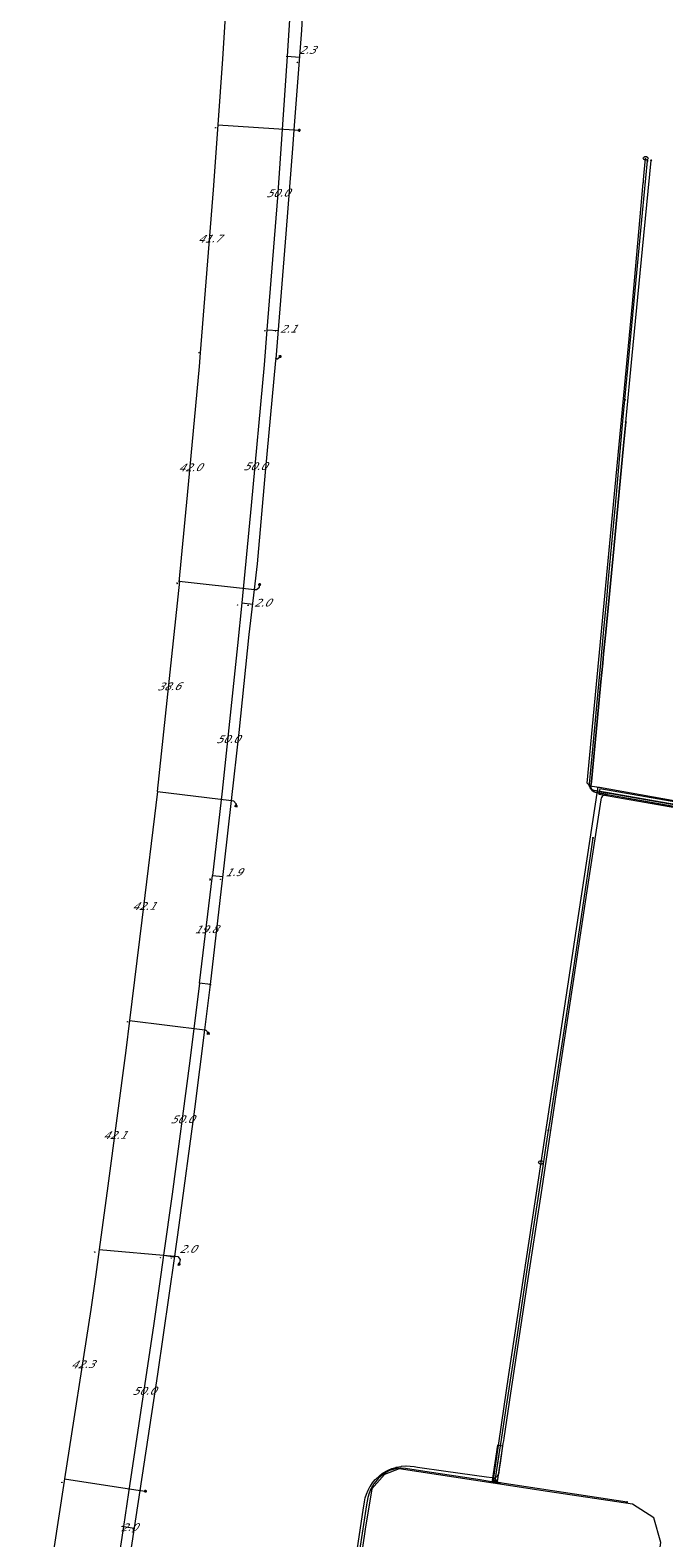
# Model space of a CAD drawing. Header units: metres. Extents: x 124576 to 133557, y 395865 to 402386.
# Tile 160 of 256: x 126330 to 126446, y 399952 to 400227. Entities that reach past the tile are written whole.
import ezdxf
from ezdxf.enums import TextEntityAlignment as Align

# ---------------------------------------------------------------- set-up
doc = ezdxf.new("R2010")
doc.units = ezdxf.units.M
doc.header["$MEASUREMENT"] = 0
for name, color, linetype, lineweight, true_color in [('LG_Datatransport', 3, 'Continuous', 13, 0x00ff00), ('LG_Datatransport_Ziggo_BV', 3, 'Continuous', 13, 0x00ff00), ('LG_Laag_Spanning_Enexis_Netbeheer_BV', 7, 'Continuous', 13, 0x960000), ('LG_Midden_Spanning_Enexis_Netbeheer_BV', 7, 'Continuous', 13, 0xd20000), ('LG_unet-4_Brabant_Water', 5, 'Continuous', 13, 0x0000ff)]:
    doc.layers.add(name, color=color, linetype=linetype, lineweight=lineweight, true_color=true_color)
for name, color, linetype, lineweight in [('LG_Laag_Spanning_P_Enexis_Netbeheer_BV', 7, 'Continuous', 0), ('LG_Midden_Spanning_P_Enexis_Netbeheer_BV', 7, 'Continuous', 0), ('LG_unet-4_P_Brabant_Water', 7, 'Continuous', 0), ('MV_Laag_Spanning', 7, 'Continuous', 0), ('MV_Laag_Spanning_lijn', 7, 'Continuous', 0), ('MV_Laag_Spanning_pijl', 7, 'Continuous', 0)]:
    doc.layers.add(name, color=color, linetype=linetype, lineweight=lineweight)
doc.styles.add('Klic_Annotatie', font='verdanai.ttf', dxfattribs={"oblique": 20, "height": 1.4})
doc.styles.add('Style-Arial', font='arial.ttf')

# ---------------------------------------------------------------- blocks, each defined once
blk = doc.blocks.new('Mof')
at = {"layer": 'LG_Laag_Spanning_P_Enexis_Netbeheer_BV'}
h = blk.add_hatch(color=256, dxfattribs=at)
edge = h.paths.add_edge_path()
edge.add_arc((0, 0), 2, 0, 360)
blk = doc.blocks.new('Mof_1')
at = {"layer": 'LG_Midden_Spanning_P_Enexis_Netbeheer_BV'}
h = blk.add_hatch(color=256, dxfattribs=at)
edge = h.paths.add_edge_path()
edge.add_arc((0, 0), 2, 0, 360)
blk = doc.blocks.new('Streetlight')
at = {"layer": 'LG_Laag_Spanning_P_Enexis_Netbeheer_BV'}
for p, q in [((-1.8, 1.8), (-1.1, 1.1)), ((0, 2.5), (0, 1.5)), ((1.8, 1.8), (1.1, 1.1)), ((-1.1, -1.1), (-1.8, -1.8)), ((0, -1.5), (0, -2.5)), ((1.1, -1.1), (1.8, -1.8))]:
    blk.add_line(p, q, dxfattribs=at)
at = {"layer": 'LG_Laag_Spanning_P_Enexis_Netbeheer_BV', "flags": 128}
for points in [[(-2.5, 0), (-1.5, 0)], [(1.5, 0), (2.5, 0)]]:
    blk.add_lwpolyline(points, dxfattribs=at)
at = {"layer": 'LG_Laag_Spanning_P_Enexis_Netbeheer_BV'}
blk.add_circle((0, 0), 1.5, dxfattribs=at)
blk = doc.blocks.new('m_pijl')
at = {"layer": 'MV_Laag_Spanning_pijl'}
blk.add_hatch(color=7, dxfattribs=at).paths.add_polyline_path([(-1, -0.3), (-1, 0), (-1, 0.3), (0, 0)])
at = {"layer": 'MV_Laag_Spanning_pijl', "flags": 128}
blk.add_lwpolyline([(-1, 0), (-1, 0.3), (0, 0), (-1, -0.3), (-1, 0)], close=True, dxfattribs=at)
blk = doc.blocks.new('FireHydrant')
at = {"layer": 'LG_unet-4_P_Brabant_Water'}
blk.add_ellipse((0, 0), major_axis=(4.45, 0), ratio=0.727642, dxfattribs=at)
at = {"layer": 'LG_unet-4_P_Brabant_Water', "style": 'Style-Arial'}
blk.add_text('BK', height=2.5, dxfattribs=at).set_placement((0, 0), align=Align.MIDDLE_CENTER)
blk = doc.blocks.new('Afsluiter_2')
at = {"layer": 'LG_unet-4_P_Brabant_Water'}
blk.add_line((0, -2.5), (0, 2.5), dxfattribs=at)
blk.add_solid([(-0.25, 2.5), (0.25, 2.5), (-0.25, -2.5), (0.25, -2.5)], dxfattribs=at)

msp = doc.modelspace()

# ---------------------------------------------------------------- linework, layer by layer
at = {"layer": 'LG_Datatransport', "flags": 128}
for points in [[(126468.35, 400082.5), (126434.02, 400088.54), (126433.85, 400087.55), (126468.17, 400081.52), (126468.35, 400082.5)], [(126415.39, 399962.27), (126416.36, 399968.7), (126415.37, 399968.84), (126414.4, 399962.42), (126415.39, 399962.27)]]:
    msp.add_lwpolyline(points, dxfattribs=at)
at = {"layer": 'LG_Datatransport_Ziggo_BV'}
for p, q in [((126433.93, 400088.05), (126468.26, 400082.01)), ((126415.87, 399968.77), (126414.9, 399962.35))]:
    msp.add_line(p, q, dxfattribs=at)
at = {"layer": 'LG_Laag_Spanning_Enexis_Netbeheer_BV'}
for p, q in [((126378.33, 400208.67), (126379.23, 400208.61)), ((126414.3, 399962.2), (126415.8, 399961.97)), ((126414.92, 399962.8), (126414.91, 399962.79)), ((126350.26, 399960.62), (126351.24, 399960.47))]:
    msp.add_line(p, q, dxfattribs=at)
at = {"layer": 'LG_Laag_Spanning_Enexis_Netbeheer_BV', "flags": 128}
for points in [[(126363.07, 400052.84), (126365.65, 400075.05), (126366.91, 400086.41), (126368.29, 400098.8), (126370.16, 400116.68), (126371.11, 400124.91), (126371.64, 400129.58), (126373.14, 400146.29), (126375.01, 400166.64), (126375.04, 400166.97), (126376.85, 400189.71), (126378.14, 400206.08), (126378.33, 400208.67), (126379.7, 400226.88), (126380.82, 400247.6), (126381, 400251.25), (126382, 400271.94)], [(126363.07, 400052.84), (126365.65, 400075.05), (126366.91, 400086.41), (126368.29, 400098.8), (126370.16, 400116.68), (126371.11, 400124.91), (126371.64, 400129.58), (126373.14, 400146.29), (126375.01, 400166.64), (126375.04, 400166.97), (126376.85, 400189.71), (126378.14, 400206.08), (126378.33, 400208.67), (126379.7, 400226.88), (126380.82, 400247.6), (126381, 400251.25), (126382, 400271.94)], [(126447.97, 400085.62), (126437.92, 400087.38), (126435.51, 400087.8), (126433.01, 400088.24), (126432.72, 400088.32), (126432.45, 400088.47), (126432.24, 400088.7), (126432.12, 400089.04), (126432.11, 400089.43), (126432.71, 400095.75), (126433.33, 400102.4), (126433.7, 400106.35), (126434.11, 400110.8), (126434.74, 400117.59), (126435.26, 400123.14), (126435.55, 400126.18), (126436.14, 400132.58), (126436.73, 400138.98), (126437.02, 400142.21), (126437.73, 400150.06), (126438.35, 400156.98), (126438.58, 400159.48), (126439.35, 400167.73), (126439.55, 400169.77), (126441.8, 400193.58), (126442.69, 400203.02)], [(126447.97, 400085.62), (126437.92, 400087.38), (126435.51, 400087.8), (126433.01, 400088.24), (126432.72, 400088.32), (126432.45, 400088.47), (126432.24, 400088.7), (126432.12, 400089.04), (126432.11, 400089.43), (126432.71, 400095.75), (126433.33, 400102.4), (126433.7, 400106.35), (126434.11, 400110.8), (126434.74, 400117.59), (126435.26, 400123.14), (126435.55, 400126.18), (126436.14, 400132.58), (126436.73, 400138.98), (126437.02, 400142.21), (126437.73, 400150.06), (126438.35, 400156.98), (126438.58, 400159.48), (126439.35, 400167.73), (126439.55, 400169.77), (126441.8, 400193.58), (126442.69, 400203.02)], [(126438.58, 400159.48), (126439.35, 400167.73), (126439.55, 400169.77), (126441.8, 400193.58), (126442.69, 400203.02)], [(126375.04, 400166.97), (126375.3, 400166.94), (126375.78, 400167.36)], [(126447.97, 400085.62), (126437.92, 400087.38), (126435.51, 400087.8), (126433.01, 400088.24), (126432.72, 400088.32), (126432.45, 400088.47), (126432.24, 400088.7), (126432.12, 400089.04), (126432.11, 400089.43), (126432.71, 400095.75), (126433.33, 400102.4), (126433.7, 400106.35), (126434.11, 400110.8), (126434.74, 400117.59), (126435.26, 400123.14), (126435.55, 400126.18), (126436.14, 400132.58), (126436.73, 400138.98), (126437.02, 400142.21), (126437.73, 400150.06), (126438.35, 400156.98), (126438.58, 400159.48)], [(126435.51, 400087.8), (126433.01, 400088.24), (126432.72, 400088.32), (126432.45, 400088.47), (126432.24, 400088.7), (126432.12, 400089.04), (126432.11, 400089.43), (126432.71, 400095.75), (126433.33, 400102.4), (126433.7, 400106.35), (126434.11, 400110.8), (126434.74, 400117.59), (126435.26, 400123.14), (126435.55, 400126.18), (126436.14, 400132.58), (126436.73, 400138.98), (126437.02, 400142.21), (126437.73, 400150.06), (126438.35, 400156.98), (126438.58, 400159.48)], [(126371.11, 400124.91), (126371.45, 400124.88), (126371.99, 400125.33), (126372.04, 400125.78)], [(126435.51, 400087.8), (126437.92, 400087.38), (126447.97, 400085.62), (126448.49, 400085.53), (126456.2, 400084.18), (126466.68, 400082.35)], [(126435.51, 400087.8), (126437.92, 400087.38), (126447.97, 400085.62), (126448.49, 400085.53), (126456.2, 400084.18), (126466.68, 400082.35)], [(126435.51, 400087.8), (126437.92, 400087.38), (126447.97, 400085.62), (126448.49, 400085.53), (126456.2, 400084.18), (126466.68, 400082.35)], [(126466.68, 400082.35), (126456.2, 400084.18), (126447.97, 400085.62), (126437.92, 400087.38), (126435.51, 400087.8)], [(126366.91, 400086.41), (126367.3, 400086.35), (126367.77, 400085.78), (126367.74, 400085.42)], [(126432.75, 400079.58), (126430.6, 400065.29), (126429.02, 400054.75), (126427.08, 400042.02), (126426.85, 400040.52), (126425.34, 400030.78), (126424.9, 400027.97), (126424.63, 400026.27), (126424.25, 400023.85), (126423.61, 400019.73), (126422.96, 400015.44), (126420.86, 400001.67), (126418.93, 399988.96), (126416.83, 399975.19), (126416.02, 399969.89), (126415.85, 399968.74), (126415.68, 399967.67), (126414.98, 399963.17), (126414.92, 399962.8), (126414.91, 399962.79), (126414.88, 399962.63), (126414.87, 399962.55), (126414.66, 399962.27), (126414.3, 399962.2), (126412.87, 399962.42), (126412.24, 399962.52), (126402.13, 399964.09), (126398.59, 399964.64), (126397.77, 399964.69), (126396.95, 399964.61), (126396.8, 399964.58), (126395.71, 399964.24), (126394.71, 399963.67), (126394.6, 399963.59), (126393.68, 399962.82), (126392.91, 399961.9), (126392.85, 399961.82), (126392.33, 399960.97), (126392.29, 399960.89), (126391.97, 399960.12), (126391.75, 399959.31), (126391.51, 399957.97), (126389.81, 399946.84)], [(126432.75, 400079.58), (126430.6, 400065.29), (126429.02, 400054.75), (126427.08, 400042.02), (126426.85, 400040.52), (126425.34, 400030.78), (126424.9, 400027.97), (126424.63, 400026.27), (126424.25, 400023.85), (126423.61, 400019.73), (126422.96, 400015.44), (126420.86, 400001.67), (126418.93, 399988.96), (126416.83, 399975.19), (126416.02, 399969.89), (126415.85, 399968.74), (126415.68, 399967.67), (126414.98, 399963.17), (126414.92, 399962.8), (126414.91, 399962.79), (126415.13, 399962.41), (126415.13, 399962.39), (126415.32, 399962.19), (126415.55, 399962.05), (126415.55, 399962.05), (126415.8, 399961.97)], [(126432.75, 400079.58), (126430.6, 400065.29), (126429.02, 400054.75), (126427.08, 400042.02), (126426.85, 400040.52), (126425.34, 400030.78), (126424.9, 400027.97), (126424.63, 400026.27)], [(126339.02, 399885.74), (126339.07, 399886.09), (126344.03, 399919.48), (126345.15, 399927.02), (126350.26, 399960.62), (126353.49, 399981.81), (126356.57, 400003.34), (126357.37, 400008.99), (126360.25, 400030.11), (126362.05, 400044.57), (126363.07, 400052.84)], [(126339.02, 399885.74), (126339.07, 399886.09), (126344.03, 399919.48), (126345.15, 399927.02), (126350.26, 399960.62), (126353.49, 399981.81), (126356.57, 400003.34), (126357.37, 400008.99), (126360.25, 400030.11), (126362.05, 400044.57), (126363.07, 400052.84)], [(126362.05, 400044.57), (126362.26, 400044.54), (126362.7, 400043.98), (126362.69, 400043.97)], [(126424.63, 400026.27), (126424.25, 400023.85), (126423.61, 400019.73), (126422.96, 400015.44), (126420.86, 400001.67), (126418.93, 399988.96), (126416.83, 399975.19), (126416.02, 399969.89), (126415.85, 399968.74), (126415.68, 399967.67), (126414.98, 399963.17), (126414.92, 399962.8), (126414.91, 399962.79), (126414.88, 399962.63), (126414.87, 399962.55), (126414.66, 399962.27), (126414.3, 399962.2), (126412.87, 399962.42), (126412.24, 399962.52), (126402.13, 399964.09), (126398.59, 399964.64), (126397.77, 399964.69), (126396.95, 399964.61), (126396.8, 399964.58), (126395.71, 399964.24), (126394.71, 399963.67), (126394.6, 399963.59), (126393.68, 399962.82), (126392.91, 399961.9), (126392.85, 399961.82), (126392.33, 399960.97), (126392.29, 399960.89), (126391.97, 399960.12), (126391.75, 399959.31), (126391.51, 399957.97), (126389.81, 399946.84)], [(126424.63, 400026.27), (126424.25, 400023.85), (126423.61, 400019.73), (126422.96, 400015.44), (126420.86, 400001.67), (126418.93, 399988.96), (126416.83, 399975.19), (126416.02, 399969.89), (126415.85, 399968.74)], [(126356.57, 400003.34), (126357.11, 400003.29), (126357.57, 400002.75), (126357.36, 400001.85)], [(126415.85, 399968.74), (126415.68, 399967.67), (126415.41, 399965.92), (126414.98, 399963.17), (126414.92, 399962.8)], [(126415.85, 399968.74), (126415.68, 399967.67), (126415.41, 399965.92), (126414.98, 399963.17), (126414.92, 399962.8)], [(126415.85, 399968.74), (126415.68, 399967.67), (126415.41, 399965.92), (126414.98, 399963.17), (126414.92, 399962.8)], [(126415.85, 399968.74), (126415.68, 399967.67), (126414.98, 399963.17), (126414.92, 399962.8)], [(126438.97, 399958.48), (126415.82, 399961.97), (126415.8, 399961.97), (126414.3, 399962.2), (126412.87, 399962.42), (126412.24, 399962.52), (126402.13, 399964.09), (126398.59, 399964.64), (126397.77, 399964.69), (126396.95, 399964.61), (126396.8, 399964.58), (126395.71, 399964.24), (126394.71, 399963.67), (126394.6, 399963.59), (126393.68, 399962.82), (126392.91, 399961.9), (126392.85, 399961.82), (126392.33, 399960.97), (126392.29, 399960.89), (126391.97, 399960.12), (126391.75, 399959.31), (126391.51, 399957.97), (126389.81, 399946.84)], [(126415.8, 399961.97), (126414.3, 399962.2), (126412.87, 399962.42), (126412.24, 399962.52), (126402.13, 399964.09), (126398.59, 399964.64), (126397.77, 399964.69), (126396.95, 399964.61), (126396.8, 399964.58), (126395.71, 399964.24), (126394.71, 399963.67), (126394.6, 399963.59), (126393.68, 399962.82), (126392.91, 399961.9), (126392.85, 399961.82), (126392.33, 399960.97), (126392.29, 399960.89), (126391.97, 399960.12), (126391.75, 399959.31), (126391.51, 399957.97), (126389.81, 399946.84)], [(126414.3, 399962.2), (126412.87, 399962.42), (126412.24, 399962.52), (126402.13, 399964.09), (126398.59, 399964.64), (126397.77, 399964.69), (126396.95, 399964.61), (126396.8, 399964.58), (126395.71, 399964.24), (126394.71, 399963.67), (126394.6, 399963.59), (126393.68, 399962.82), (126392.91, 399961.9), (126392.85, 399961.82), (126392.33, 399960.97), (126392.29, 399960.89), (126391.97, 399960.12), (126391.75, 399959.31), (126391.51, 399957.97), (126389.81, 399946.84)], [(126414.91, 399962.79), (126414.88, 399962.63), (126414.87, 399962.55), (126414.66, 399962.27), (126414.3, 399962.2)], [(126415.8, 399961.97), (126415.55, 399962.05), (126415.55, 399962.05), (126415.32, 399962.19), (126415.13, 399962.39), (126415.13, 399962.41), (126414.91, 399962.79)], [(126438.97, 399958.48), (126415.82, 399961.97), (126415.8, 399961.97)], [(126438.97, 399958.48), (126415.82, 399961.97), (126415.8, 399961.97)]]:
    msp.add_lwpolyline(points, dxfattribs=at)
at = {"layer": 'LG_Midden_Spanning_Enexis_Netbeheer_BV', "flags": 128}
for points in [[(126438.75, 400155.41), (126439.93, 400167.58), (126441.79, 400186.94), (126443.36, 400203.13)], [(126438.75, 400155.41), (126439.93, 400167.58), (126441.79, 400186.94), (126443.36, 400203.13)], [(126438.75, 400155.41), (126438.35, 400151.17), (126437.54, 400142.69), (126436.54, 400132.29), (126435.08, 400117.11), (126434.71, 400113.17), (126434.54, 400111.44), (126434.21, 400108.02), (126433.52, 400100.84), (126432.48, 400089.87), (126432.4, 400089.1), (126432.4, 400088.8), (126432.47, 400088.52), (126432.48, 400088.49), (126432.68, 400088.2), (126432.71, 400088.18), (126433.01, 400087.98), (126433.36, 400087.89), (126435.4, 400087.53), (126451.02, 400084.77)], [(126435.4, 400087.53), (126433.36, 400087.89), (126433.01, 400087.98), (126432.71, 400088.18), (126432.68, 400088.2), (126432.48, 400088.49), (126432.47, 400088.52), (126432.4, 400088.8), (126432.4, 400089.1), (126432.48, 400089.87), (126433.52, 400100.84), (126434.21, 400108.02), (126434.54, 400111.44), (126434.71, 400113.17), (126435.08, 400117.11), (126436.54, 400132.29), (126437.54, 400142.69), (126438.35, 400151.17), (126438.75, 400155.41)], [(126389.42, 399947.29), (126390.58, 399955.03), (126390.88, 399957.01), (126391.12, 399958.54), (126391.27, 399959.25), (126391.49, 399959.94), (126391.8, 399960.67), (126392.19, 399961.37), (126392.21, 399961.41), (126392.63, 399962.02), (126393.11, 399962.58), (126393.15, 399962.62), (126393.87, 399963.29), (126393.97, 399963.37), (126394.56, 399963.8), (126395.2, 399964.17), (126395.45, 399964.3), (126396.13, 399964.59), (126396.85, 399964.81), (126396.94, 399964.84), (126397.82, 399965), (126397.86, 399965.01), (126398.67, 399965.07), (126398.71, 399965.07), (126399.44, 399965.05), (126400.17, 399964.97), (126400.79, 399964.88), (126405.98, 399964.15), (126413.35, 399963.11), (126414.41, 399962.97), (126414.71, 399962.94), (126415.01, 399963), (126415.04, 399963.01), (126415.32, 399963.18), (126415.35, 399963.21), (126415.51, 399963.4), (126415.52, 399963.43), (126415.6, 399963.62), (126415.63, 399963.72), (126415.65, 399963.83), (126415.76, 399964.55), (126416.43, 399969.14), (126416.51, 399969.64), (126416.59, 399970.14), (126417.82, 399978.34), (126420.8, 399998.02), (126423.36, 400014.95), (126426.24, 400033.99), (126429.13, 400053.04), (126431.39, 400067.94), (126431.7, 400069.92), (126434.25, 400086.53), (126434.34, 400086.88), (126434.36, 400086.94), (126434.47, 400087.15), (126434.5, 400087.18), (126434.61, 400087.3), (126434.75, 400087.4), (126434.8, 400087.42), (126434.97, 400087.49), (126434.99, 400087.5), (126435.14, 400087.53), (126435.29, 400087.53), (126435.4, 400087.53), (126451.02, 400084.77)], [(126416.51, 399969.64), (126416.59, 399970.14), (126417.82, 399978.34), (126420.8, 399998.02), (126423.36, 400014.95), (126426.24, 400033.99), (126429.13, 400053.04), (126431.39, 400067.94), (126431.7, 400069.92), (126434.25, 400086.53), (126434.34, 400086.88), (126434.36, 400086.94), (126434.47, 400087.15), (126434.5, 400087.18), (126434.61, 400087.3), (126434.75, 400087.4), (126434.8, 400087.42), (126434.97, 400087.49), (126434.99, 400087.5), (126435.14, 400087.53), (126435.29, 400087.53), (126435.4, 400087.53)], [(126435.4, 400087.53), (126450.82, 400084.8), (126451.02, 400084.77), (126465.65, 400082.18), (126466.64, 400082.01)], [(126435.4, 400087.53), (126450.82, 400084.8), (126451.02, 400084.77), (126465.65, 400082.18), (126466.64, 400082.01)], [(126435.4, 400087.53), (126450.82, 400084.8), (126451.02, 400084.77), (126465.65, 400082.18), (126466.64, 400082.01)], [(126435.4, 400087.53), (126451.02, 400084.77), (126465.65, 400082.18), (126466.64, 400082.01)], [(126415.63, 399963.72), (126415.65, 399963.83), (126415.76, 399964.55), (126415.9, 399965.56), (126416.43, 399969.14), (126416.51, 399969.64)], [(126415.63, 399963.72), (126415.65, 399963.83), (126415.76, 399964.55), (126415.9, 399965.56), (126416.43, 399969.14), (126416.51, 399969.64)], [(126415.63, 399963.72), (126415.65, 399963.83), (126415.76, 399964.55), (126416.43, 399969.14), (126416.51, 399969.64)], [(126389.42, 399947.29), (126390.58, 399955.03), (126390.88, 399957.01), (126391.12, 399958.54), (126391.27, 399959.25), (126391.49, 399959.94), (126391.8, 399960.67), (126392.19, 399961.37), (126392.21, 399961.41), (126392.63, 399962.02), (126393.11, 399962.58), (126393.15, 399962.62), (126393.87, 399963.29), (126393.97, 399963.37), (126394.56, 399963.8), (126395.2, 399964.17), (126395.45, 399964.3), (126396.13, 399964.59), (126396.85, 399964.81), (126396.94, 399964.84), (126397.82, 399965), (126397.86, 399965.01), (126398.67, 399965.07), (126398.71, 399965.07), (126399.44, 399965.05), (126400.17, 399964.97), (126400.79, 399964.88), (126405.98, 399964.15), (126413.35, 399963.11), (126414.41, 399962.97), (126414.71, 399962.94), (126415.01, 399963), (126415.04, 399963.01), (126415.32, 399963.18), (126415.35, 399963.21), (126415.51, 399963.4), (126415.52, 399963.43), (126415.6, 399963.62), (126415.63, 399963.72)]]:
    msp.add_lwpolyline(points, dxfattribs=at)
at = {"layer": 'LG_unet-4_Brabant_Water'}
for p, q in [((126433.63, 400088.51), (126433.68, 400088.79)), ((126424.47, 399960.39), (126414.56, 399961.92))]:
    msp.add_line(p, q, dxfattribs=at)
at = {"layer": 'LG_unet-4_Brabant_Water', "flags": 128}
for points in [[(126441.96, 400199.3), (126441.99, 400199.61), (126442.36, 400203.51)], [(126433.68, 400088.79), (126433.44, 400088.83), (126432.17, 400089.02), (126431.73, 400089.57), (126432.65, 400099.88), (126439.96, 400177.05), (126441.93, 400199.05), (126441.96, 400199.3)], [(126423.3, 400020.43), (126429.77, 400063.01), (126433.63, 400088.51)], [(126559.05, 400059.8), (126551.48, 400060.94), (126512.18, 400066.86), (126480.3, 400071.58), (126468.7, 400073.31), (126468.26, 400073.98), (126469.39, 400081.86), (126468.91, 400082.65), (126458.7, 400084.37), (126433.94, 400088.76), (126433.68, 400088.79)], [(126414.56, 399961.92), (126414.79, 399963.4), (126417.41, 399981.74), (126423.3, 400020.43)], [(126414.56, 399961.92), (126397.43, 399964.58), (126394.79, 399963.53), (126392.48, 399960.92), (126391.26, 399953.55)], [(126433.3, 399873.08), (126438.6, 399908.73), (126442.38, 399932.48), (126445.14, 399951.14), (126445.14, 399951.14), (126443.85, 399955.6), (126439.95, 399958.1), (126439.95, 399958.1), (126424.47, 399960.39)], [(126391.26, 399953.55), (126388.48, 399934.37), (126388.38, 399933.73), (126386.5, 399921.4), (126383.66, 399902.8), (126380.53, 399882.31)]]:
    msp.add_lwpolyline(points, dxfattribs=at)
at = {"layer": 'MV_Laag_Spanning_lijn'}
for p, q in [((126364.42, 400209.64), (126378.33, 400208.67)), ((126357.36, 400126.43), (126371.11, 400124.91)), ((126357.53, 400126.41), (126357.36, 400126.43)), ((126353.41, 400088.06), (126366.91, 400086.41)), ((126363.07, 400052.84), (126361.07, 400053.09)), ((126348.31, 400046.27), (126362.05, 400044.57)), ((126342.79, 400004.54), (126356.57, 400003.34)), ((126336.52, 399962.71), (126350.26, 399960.62))]:
    msp.add_line(p, q, dxfattribs=at)
at = {"layer": 'MV_Laag_Spanning_pijl'}
for p, q in [((126377.07, 400222.12), (126379.33, 400221.96)), ((126373.36, 400172.26), (126375.45, 400172.1)), ((126353.41, 400088.03), (126357.53, 400126.41)), ((126368.79, 400122.47), (126370.8, 400122.24)), ((126361.07, 400053.09), (126363.43, 400072.76)), ((126363.43, 400072.76), (126365.36, 400072.54)), ((126354.54, 400003.52), (126356.55, 400003.23)), ((126347.23, 399954.05), (126349.22, 399953.75))]:
    msp.add_line(p, q, dxfattribs=at)
at = {"layer": 'MV_Laag_Spanning_pijl', "flags": 128}
for points in [[(126379.97, 400272.04), (126378.84, 400249.72), (126377.07, 400222.12)], [(126367.18, 400251.95), (126367.11, 400250.7), (126365.27, 400221.62), (126364.42, 400209.64)], [(126377.07, 400222.12), (126377.01, 400221.21), (126375.27, 400196.39), (126373.36, 400172.26)], [(126364.42, 400209.64), (126363.58, 400197.74), (126361.23, 400168.06)], [(126373.36, 400172.26), (126372.85, 400165.83), (126370.51, 400140.19), (126368.79, 400122.47)], [(126361.23, 400168.06), (126361.03, 400165.52), (126358.85, 400142.11), (126357.34, 400126.24)], [(126368.79, 400122.47), (126368.03, 400114.67), (126365.21, 400088.12), (126363.43, 400072.76)], [(126353.41, 400088.06), (126350.59, 400064.57), (126348.31, 400046.27)], [(126361.07, 400053.09), (126359.32, 400038.97), (126356.1, 400014.66), (126354.54, 400003.52)], [(126348.31, 400046.27), (126347.64, 400040.85), (126344.37, 400016.14), (126342.79, 400004.54)], [(126342.79, 400004.54), (126342.18, 400000), (126341.32, 399993.63), (126336.52, 399962.71)], [(126354.54, 400003.52), (126354.04, 400000), (126352.79, 399991.04), (126348.17, 399960.24), (126347.23, 399954.05)], [(126336.52, 399962.71), (126336.46, 399962.33), (126330.87, 399925.77), (126330.24, 399921.58)], [(126347.23, 399954.05), (126342.88, 399925.33), (126339.72, 399904.62)]]:
    msp.add_lwpolyline(points, dxfattribs=at)

# ---------------------------------------------------------------- block references
at = {"layer": 'LG_Laag_Spanning_P_Enexis_Netbeheer_BV', "xscale": 0.1, "yscale": 0.1, "zscale": 0.1}
for p in [(126378.33, 400208.67), (126375.04, 400166.97), (126371.11, 400124.91), (126366.91, 400086.41), (126362.05, 400044.57), (126356.57, 400003.34), (126415.8, 399961.97), (126350.26, 399960.62), (126438.97, 399958.48), (126438.97, 399958.48)]:
    msp.add_blockref('Mof', p, dxfattribs=at)
at = {"layer": 'LG_Laag_Spanning_P_Enexis_Netbeheer_BV'}
for name, p, xscale, yscale, zscale, rotation in [('Streetlight', (126379.23, 400208.61), 0.09999999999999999, 0.09999999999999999, 0.09999999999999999, 4.000000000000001), ('Mof', (126442.69, 400203.02), 0.1, 0.1, 0.1, 359), ('Mof', (126442.69, 400203.02), 0.1, 0.1, 0.1, 359), ('Streetlight', (126375.78, 400167.36), 0.1, 0.1, 0.1, 275), ('Mof', (126438.58, 400159.48), 0.1, 0.1, 0.1, 359), ('Streetlight', (126372.04, 400125.78), 0.09999999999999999, 0.09999999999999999, 0.09999999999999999, 275.9999999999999), ('Streetlight', (126367.74, 400085.42), 0.09999999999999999, 0.09999999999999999, 0.09999999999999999, 94), ('Mof', (126432.75, 400079.58), 0.1, 0.1, 0.1, 359), ('Mof', (126432.75, 400079.58), 0.1, 0.1, 0.1, 359), ('Mof', (126363.07, 400052.84), 0.1, 0.1, 0.1, 359), ('Streetlight', (126362.69, 400043.97), 0.09999999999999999, 0.09999999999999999, 0.09999999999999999, 97), ('Mof', (126424.63, 400026.27), 0.1, 0.1, 0.1, 359), ('Streetlight', (126357.36, 400001.85), 0.1, 0.1, 0.1, 95), ('Streetlight', (126351.24, 399960.47), 0.1, 0.1, 0.1, 9)]:
    msp.add_blockref(name, p, dxfattribs=dict(at, xscale=xscale, yscale=yscale, zscale=zscale, rotation=rotation))
at = {"layer": 'LG_Midden_Spanning_P_Enexis_Netbeheer_BV', "xscale": 0.1, "yscale": 0.1, "zscale": 0.1, "rotation": 359}
for p in [(126443.36, 400203.13), (126438.75, 400155.41)]:
    msp.add_blockref('Mof_1', p, dxfattribs=at)
at = {"layer": 'LG_unet-4_P_Brabant_Water', "xscale": 0.1, "yscale": 0.1, "zscale": 0.1}
for name, p in [('FireHydrant', (126442.36, 400203.51)), ('Afsluiter_2', (126441.96, 400199.3)), ('FireHydrant', (126423.3, 400020.43))]:
    msp.add_blockref(name, p, dxfattribs=at)
at = {"layer": 'MV_Laag_Spanning_pijl'}
for p, xscale, yscale, zscale, rotation in [((126377, 400222), 0.1, 0.1, 0.1, 267), ((126379, 400221), 0.09999999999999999, 0.09999999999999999, 0.09999999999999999, 356), ((126364, 400209), 0.09999999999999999, 0.09999999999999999, 0.09999999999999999, 266), ((126373, 400172), 0.09999999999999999, 0.09999999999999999, 0.09999999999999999, 266), ((126375, 400172), 0.09999999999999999, 0.09999999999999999, 0.09999999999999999, 356), ((126361, 400168), 0.09999999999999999, 0.09999999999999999, 0.09999999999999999, 266), ((126357, 400126), 0.09999999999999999, 0.09999999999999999, 0.09999999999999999, 83.00000000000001), ((126357, 400126), 0.1, 0.1, 0.1, 265), ((126368, 400122), 0.1, 0.1, 0.1, 265), ((126370, 400122), 0.09999999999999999, 0.09999999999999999, 0.09999999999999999, 354.0000000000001), ((126363, 400072), 0.09999999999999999, 0.09999999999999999, 0.09999999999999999, 83.00000000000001), ((126363, 400072), 0.1, 0.1, 0.1, 264), ((126365, 400072), 0.09999999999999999, 0.09999999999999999, 0.09999999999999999, 354.0000000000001), ((126348, 400046), 0.09999999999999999, 0.09999999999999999, 0.09999999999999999, 263), ((126342, 400004), 0.09999999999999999, 0.09999999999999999, 0.09999999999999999, 263), ((126354, 400003), 0.09999999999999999, 0.09999999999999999, 0.09999999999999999, 263), ((126356, 400003), 0.1, 0.1, 0.1, 351.9999999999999), ((126336, 399962), 0.1, 0.1, 0.1, 262), ((126347, 399954), 0.1, 0.1, 0.1, 262), ((126349, 399953), 0.1, 0.1, 0.1, 351.9999999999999)]:
    msp.add_blockref('m_pijl', p, dxfattribs=dict(at, xscale=xscale, yscale=yscale, zscale=zscale, rotation=rotation))

# ---------------------------------------------------------------- texts
at = {"layer": 'MV_Laag_Spanning', "style": 'Klic_Annotatie', "oblique": 20}
for s, rotation, p in [('2.3', 1, (126380.63, 400223.26)), ('50.0', 2, (126375.33, 400197.18)), ('41.7', 1, (126362.88, 400188.85)), ('2.1', 1, (126377.2, 400172.42)), ('42.0', 1, (126359.32, 400147.15)), ('50.0', 1, (126371.16, 400147.36)), ('2.0', 1, (126372.5, 400122.48)), ('38.6', 1, (126355.47, 400107.22)), ('50.0', 1, (126366.22, 400097.61)), ('1.9', 1, (126367.26, 400073.32)), ('42.1', 1, (126350.9, 400067.16)), ('19.8', 1, (126362.26, 400062.92)), ('50.0', 1, (126357.9, 400028.29)), ('42.1', 1, (126345.59, 400025.4)), ('2.0', 1, (126358.9, 400004.64)), ('42.3', 1, (126339.76, 399983.61)), ('50.0', 1, (126350.95, 399978.77)), ('2.0', 1, (126348.22, 399953.9))]:
    msp.add_text(s, height=1.4, rotation=rotation, dxfattribs=at).set_placement(p, align=Align.MIDDLE_CENTER)

doc.saveas('drawing.dxf')
